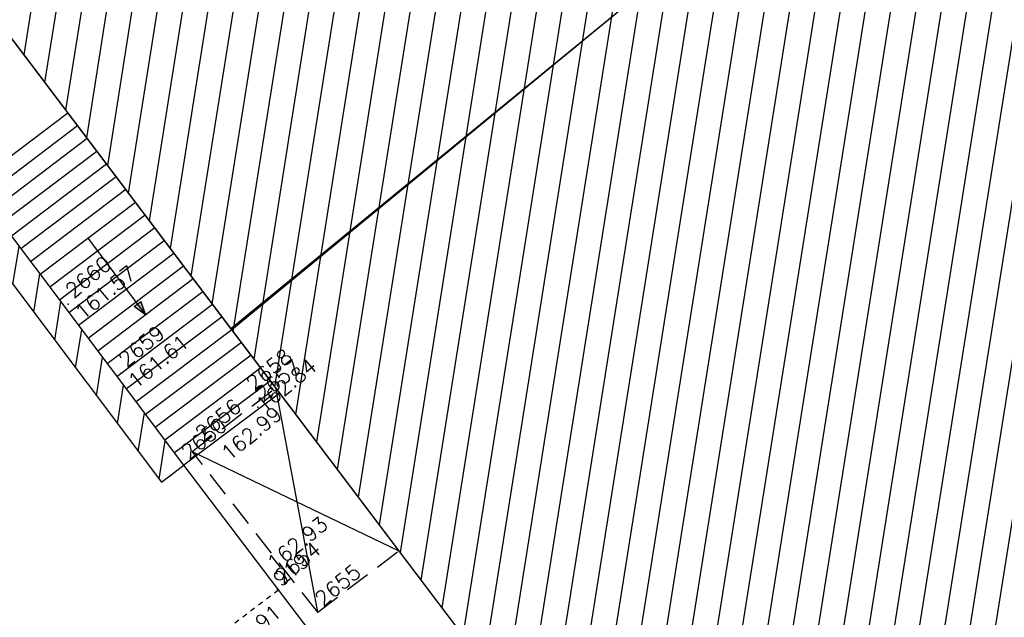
# Model space of a CAD drawing. Header units: feet. Extents: x 529188 to 529675, y 139816 to 140273.
# Tile 88 of 118: x 529457 to 529476, y 140061 to 140073. Entities that reach past the tile are written whole.
import ezdxf
from ezdxf.enums import TextEntityAlignment as Align

# ---------------------------------------------------------------- set-up
doc = ezdxf.new("R2010")
doc.units = ezdxf.units.FT
doc.header["$LTSCALE"] = 2
doc.header["$MEASUREMENT"] = 0
doc.header["$PDSIZE"] = 0.1
doc.linetypes.add('CACHE', pattern=[0.375, 0.25, -0.125])
doc.layers.get('0').update_dxf_attribs({"linetype": 'CONTINUOUS'})
for name, color, linetype in [('BATI', 10, 'CONTINUOUS'), ('BATI-HACHURES', 30, 'CONTINUOUS'), ('BORD_TOIT', 244, 'CACHE'), ('BORDURETTE', 20, 'CONTINUOUS'), ('ESCALIERS', 6, 'CONTINUOUS'), ('LIM_HERBE', 83, 'CACHE'), ('MURS', 1, 'CONTINUOUS'), ('TOPOALT', 3, 'CONTINUOUS'), ('TOPOJIS', 7, 'CONTINUOUS'), ('TOPOJIS-GELE', 7, 'CONTINUOUS'), ('TOPOMAT', 142, 'CONTINUOUS')]:
    doc.layers.add(name, color=color, linetype=linetype)
doc.styles.get("Standard").update_dxf_attribs({"font": 'ROMANS.SHX'})
pattern_1 = [(80.99999999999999, (0, 0), (-0.4938441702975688, 0.07821723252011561), [])]

# ---------------------------------------------------------------- blocks, each defined once
blk = doc.blocks.new('TCPOINT')
at = {"color": 0}
blk.add_point((0, 0), dxfattribs=at)
at = {"layer": 'TOPOALT'}
blk.add_attdef('ALT', text='', height=0.3, dxfattribs=at).set_placement((0.1, -0.1), align=Align.TOP_LEFT)
at = {"layer": 'TOPOMAT'}
blk.add_attdef('MAT', (0.1, 0.1), '', height=0.3, dxfattribs=at)

msp = doc.modelspace()

# ---------------------------------------------------------------- hatches: boundary and pattern name
h = msp.add_hatch()
h.set_pattern_fill('G_PIERRE_4', color=254, scale=0.5, style=0)
h.set_pattern_definition([(267.3435340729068, (529369.3616138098, 139850.3007043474), (-0.2419188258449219, -6.015935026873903), [0.067268, -6.659544]), (224.3004340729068, (529369.3584960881, 139850.2335085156), (4.324107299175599, 4.189522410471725), [0.115434, -11.4279625]), (171.8411340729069, (529369.2758815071, 139850.1528869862), (7.353378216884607, -1.085278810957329), [0.08139400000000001, -8.058016]), (306.6044340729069, (529369.2042734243, 139849.9326092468), (-5.951210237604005, 8.051900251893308), [0.105119, -10.406779]), (332.1644340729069, (529369.2669544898, 139849.8482227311), (-5.736528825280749, 3.056507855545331), [0.1030775, -10.2046865]), (36.60443407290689, (529369.358105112, 139849.8000920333), (-8.05190025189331, -5.951210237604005), [0.105119, -10.406779]), (77.02493407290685, (529369.4424916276, 139849.8627730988), (-1.858778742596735, -7.987173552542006), [0.1390145, -13.7624245]), (111.5860340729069, (529369.4737040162, 139849.9982381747), (-4.264498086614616, 10.72679133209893), [0.131244, -12.9931605]), (160.7603340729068, (529369.4254195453, 139850.1202775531), (-7.213676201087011, 2.492564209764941), [0.105475, -10.4420365]), (214.5671340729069, (529369.3258353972, 139850.155033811), (4.571147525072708, 3.099130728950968), [0.120416, -5.9003815]), (261.7281340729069, (529369.2266773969, 139850.0867133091), (-1.155130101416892, -8.057026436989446), [0.155724, -15.4166875]), (178.1448340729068, (529369.590325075, 139850.2424707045), (-4.608639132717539, 0.1022134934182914), [0.0531505, -5.261922]), (210.7999340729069, (529369.5372022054, 139850.2441913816), (5.66154997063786, 3.346169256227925), [0.1011185, -10.0107555]), (264.3307340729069, (529369.4503452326, 139850.192414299), (0.3168980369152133, -0.3867502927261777), [0.0707105, -0.636396]), (242.5293340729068, (529369.3852449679, 139850.216641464), (1.299954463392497, 2.357990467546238), [0.038079, -3.7698075]), (331.1321340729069, (529369.367679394, 139850.1828561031), (-1.337444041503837, 0.8433527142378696), [0.0538515, -2.638731]), (70.29453407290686, (529369.4148391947, 139850.1568570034), (0.5264530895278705, 1.724194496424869), [0.0874645, -2.8280115]), (200.8958340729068, (529369.4443309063, 139850.2391992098), (1.090397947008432, 0.2470464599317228), [0.06324550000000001, -1.5178935]), (55.72023407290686, (529369.1433642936, 139849.9990552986), (2.916811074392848, 4.329227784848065), [0.0886, -8.7714225]), (109.6769340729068, (529369.1932669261, 139850.0722654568), (1.938879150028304, -5.521842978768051), [0.0743305, -7.358703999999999]), (332.5293340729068, (529369.3809513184, 139850.3165492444), (-2.357990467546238, 1.299954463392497), [0.0761575, -3.731729]), (22.94123407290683, (529369.4485220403, 139850.2814180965), (-4.818194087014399, -2.008732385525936), [0.0886, -8.7714225]), (18.77473407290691, (529369.3398410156, 139849.7592701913), (-2.567546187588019, -0.8109914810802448), [0.08544, -4.186562]), (334.1058340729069, (529369.4207349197, 139849.7867688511), (-5.419626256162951, 2.669766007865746), [0.071589, -7.0873215]), (106.1321340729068, (529369.701716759, 139849.9329680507), (-0.810988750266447, 2.567547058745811), [0.0761575, -3.731729]), (56.68473407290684, (529369.680556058, 139850.0061269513), (-3.760163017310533, -5.666672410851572), [0.0838155, -8.297711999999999]), (108.7747340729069, (529369.5122091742, 139849.7776880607), (0.8109914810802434, -2.567546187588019), [0.04272, -4.229282]), (140.6406340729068, (529369.6785117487, 139849.9139541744), (-1.654341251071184, 1.230103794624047), [0.025495, -2.5240145]), (205.2945340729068, (529369.6587993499, 139849.9301227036), (1.477148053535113, 0.5639445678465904), [0.1030775, -1.958475]), (225.3397340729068, (529369.5656044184, 139849.8860806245), (3.550603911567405, 3.555729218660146), [0.095525, -9.4569615]), (343.0208340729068, (529369.4433600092, 139850.1220494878), (-1.020546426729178, 0.4566018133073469), [0.072111, -1.7306645]), (32.48793407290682, (529369.5123277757, 139850.1009913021), (7.208551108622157, 4.613761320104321), [0.125897, -12.4637815]), (100.2761340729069, (529369.6185222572, 139850.1686132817), (0.6712849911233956, -3.974843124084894), [0.051478, -5.096337]), (129.3307340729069, (529369.6093389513, 139850.2192656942), (-0.7036481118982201, 0.0698522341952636), [0.03, -0.47]), (159.5871340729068, (529369.5483624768, 139849.8913451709), (3.765285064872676, -1.43966202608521), [0.069462, -6.876760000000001]), (87.34353407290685, (529369.483262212, 139849.915572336), (0.2419188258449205, 6.015935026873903), [0.134536, -6.592275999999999]), (39.33073407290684, (529369.4894976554, 139850.0499639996), (0.06985223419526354, 0.7036481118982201), [0.13, -0.37]), (4.635534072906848, (529369.5900527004, 139850.1323574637), (-6.085787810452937, -0.4617230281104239), [0.079057, -7.826637]), (293.3853340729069, (529369.6688510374, 139850.1387466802), (0.8808416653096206, -1.863898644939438), [0.072801, -3.567254]), (246.9767340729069, (529369.6977467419, 139850.0719257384), (-4.179269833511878, -9.888564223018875), [0.1185325, -11.734737]), (214.7568340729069, (529369.6513879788, 139849.9628346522), (-5.344648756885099, -3.732925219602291), [0.1253995, -12.414537])])
edge = h.paths.add_edge_path()
edge.add_line((529500.86374772, 140071.659526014), (529501.4276746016, 140070.9944735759))
edge.add_arc((529493.1572961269, 140074.2462072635), 8.886671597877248, 305.7691111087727, 338.536322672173, ccw=False)
edge.add_line((529498.351736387, 140067.035748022), (529496.196227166, 140066.07609412))
edge.add_line((529496.196227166, 140066.07609412), (529495.99003051, 140066.392745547))
edge.add_line((529495.99003051, 140066.392745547), (529495.673379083, 140066.186548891))
edge.add_line((529495.673379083, 140066.186548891), (529495.8795757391, 140065.869897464))
edge.add_line((529495.8795757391, 140065.869897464), (529496.196227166, 140066.07609412))
edge.add_line((529496.196227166, 140066.07609412), (529498.351736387, 140067.035748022))
edge.add_line((529498.351736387, 140067.035748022), (529478.164095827, 140051.845642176))
edge.add_arc((529473.3003376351, 140058.0732194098), 7.901826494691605, 287.03499616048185, 307.98995286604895, ccw=False)
edge.add_line((529475.6152232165, 140050.5180776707), (529473.715687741, 140053.07148191))
edge.add_line((529473.715687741, 140053.07148191), (529474.0962683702, 140053.3600285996))
edge.add_line((529474.0962683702, 140053.3600285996), (529474.943378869, 140052.225891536))
edge.add_line((529474.943378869, 140052.225891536), (529486.870518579, 140061.152980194))
edge.add_line((529486.870518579, 140061.152980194), (529486.4664787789, 140061.6928022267))
edge.add_line((529486.4664787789, 140061.6928022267), (529488.5311317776, 140063.2381300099))
edge.add_line((529488.5311317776, 140063.2381300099), (529488.940935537, 140062.690606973))
edge.add_line((529488.940935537, 140062.690606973), (529500.86374772, 140071.659526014))
at = {"layer": 'BATI-HACHURES'}
h = msp.add_hatch(dxfattribs=at)
h.set_pattern_fill('ANSI31', color=256, scale=4, angle=35.99999999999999, style=0)
h.set_pattern_definition(pattern_1)
edge = h.paths.add_edge_path()
edge.add_line((529425.365861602, 140134.254593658), (529419.411639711, 140129.686605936))
edge.add_line((529419.411639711, 140129.686605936), (529419.68280596, 140129.301721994))
edge.add_line((529419.68280596, 140129.301721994), (529420.0346673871, 140129.5670293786))
edge.add_line((529420.0346673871, 140129.5670293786), (529420.9738432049, 140128.3214562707))
edge.add_line((529420.9738432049, 140128.3214562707), (529416.808369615, 140125.180643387))
edge.add_line((529416.808369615, 140125.180643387), (529419.8683722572, 140121.1289124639))
edge.add_line((529419.8683722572, 140121.1289124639), (529425.428355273, 140113.766972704))
edge.add_line((529425.428355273, 140113.766972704), (529421.898836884, 140111.037771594))
edge.add_line((529421.898836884, 140111.037771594), (529430.431768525, 140099.721405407))
edge.add_line((529430.431768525, 140099.721405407), (529433.7794149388, 140102.2495579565))
edge.add_line((529433.7794149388, 140102.2495579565), (529436.218470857, 140099.019888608))
edge.add_line((529436.218470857, 140099.019888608), (529436.5089310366, 140099.2396270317))
edge.add_line((529436.5089310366, 140099.2396270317), (529437.586464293, 140097.815294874))
edge.add_line((529437.586464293, 140097.815294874), (529437.018554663, 140097.3476341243))
edge.add_line((529437.018554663, 140097.3476341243), (529436.695646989, 140097.739761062))
edge.add_line((529436.695646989, 140097.739761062), (529434.6298080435, 140096.1775800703))
edge.add_line((529434.6298080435, 140096.1775800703), (529434.9193242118, 140095.7947218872))
edge.add_line((529434.9193242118, 140095.7947218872), (529434.329084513, 140095.348384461))
edge.add_line((529434.329084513, 140095.348384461), (529432.881205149, 140097.006551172))
edge.add_line((529432.881205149, 140097.006551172), (529425.028383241, 140091.093925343))
edge.add_line((529425.028383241, 140091.093925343), (529426.765106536, 140088.326124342))
edge.add_line((529426.765106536, 140088.326124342), (529427.152216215, 140087.529838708))
edge.add_line((529427.152216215, 140087.529838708), (529428.490018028, 140085.726693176))
edge.add_line((529428.490018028, 140085.726693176), (529429.494367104, 140084.795172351))
edge.add_line((529429.494367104, 140084.795172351), (529431.370577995, 140082.691918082))
edge.add_line((529431.370577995, 140082.691918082), (529439.216182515, 140088.610360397))
edge.add_line((529439.216182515, 140088.610360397), (529437.857122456, 140090.4119573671))
edge.add_line((529437.857122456, 140090.4119573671), (529438.643422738, 140091.0146514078))
edge.add_line((529438.643422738, 140091.0146514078), (529439.790548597, 140089.512311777))
edge.add_arc((529440.7091797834, 140090.2902512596), 1.203774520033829, 220.2594734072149, 393.9319892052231)
edge.add_line((529441.7079524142, 140090.9622083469), (529440.5484993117, 140092.4748801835))
edge.add_line((529440.5484993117, 140092.4748801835), (529441.1907703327, 140092.9671767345))
edge.add_line((529441.1907703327, 140092.9671767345), (529466.7021776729, 140059.2298255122))
edge.add_line((529466.7021776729, 140059.2298255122), (529468.639034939, 140060.666337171))
edge.add_line((529468.639034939, 140060.666337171), (529474.943378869, 140052.225891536))
edge.add_line((529474.943378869, 140052.225891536), (529486.870518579, 140061.152980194))
edge.add_line((529486.870518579, 140061.152980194), (529486.4664787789, 140061.6928022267))
edge.add_line((529486.4664787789, 140061.6928022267), (529488.5311317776, 140063.2381300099))
edge.add_line((529488.5311317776, 140063.2381300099), (529488.940935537, 140062.690606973))
edge.add_line((529488.940935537, 140062.690606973), (529500.860821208, 140071.660259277))
edge.add_line((529500.860821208, 140071.660259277), (529497.229803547, 140076.506332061))
edge.add_line((529497.229803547, 140076.506332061), (529498.4595508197, 140077.4277449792))
edge.add_line((529498.4595508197, 140077.4277449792), (529498.861653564, 140076.886703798))
edge.add_line((529498.861653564, 140076.886703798), (529499.641482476, 140077.466273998))
edge.add_line((529499.641482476, 140077.466273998), (529499.514361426, 140077.638874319))
edge.add_line((529499.514361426, 140077.638874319), (529501.08617172, 140078.871395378))
edge.add_line((529501.08617172, 140078.871395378), (529497.716898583, 140083.382199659))
edge.add_line((529497.716898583, 140083.382199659), (529496.0949139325, 140082.1782205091))
edge.add_line((529496.0949139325, 140082.1782205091), (529495.962250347, 140082.341009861))
edge.add_line((529495.962250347, 140082.341009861), (529494.7741270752, 140081.4369190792))
edge.add_line((529494.7741270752, 140081.4369190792), (529494.006291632, 140082.457651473))
edge.add_line((529494.006291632, 140082.457651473), (529487.821436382, 140090.679572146))
edge.add_line((529487.821436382, 140090.679572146), (529473.049537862, 140079.579140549))
edge.add_line((529473.049537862, 140079.579140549), (529472.966938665, 140079.711554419))
edge.add_line((529472.966938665, 140079.711554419), (529470.570442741, 140077.834904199))
edge.add_line((529470.570442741, 140077.834904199), (529471.9053476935, 140076.0361188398))
edge.add_line((529471.9053476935, 140076.0361188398), (529470.3848543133, 140074.8867546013))
edge.add_line((529470.3848543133, 140074.8867546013), (529447.510709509, 140105.116272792))
edge.add_line((529447.510709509, 140105.116272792), (529447.99432162, 140105.504670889))
edge.add_line((529447.99432162, 140105.504670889), (529447.857077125, 140105.72852099))
edge.add_line((529447.857077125, 140105.72852099), (529447.578768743, 140105.525058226))
edge.add_line((529447.578768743, 140105.525058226), (529444.384886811, 140109.617177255))
edge.add_line((529444.384886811, 140109.617177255), (529446.459253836, 140111.192086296))
edge.add_line((529446.459253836, 140111.192086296), (529446.545954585, 140111.096572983))
edge.add_line((529446.545954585, 140111.096572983), (529446.739635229, 140111.259100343))
edge.add_line((529446.739635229, 140111.259100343), (529446.657378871, 140111.415149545))
edge.add_line((529446.657378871, 140111.415149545), (529446.550263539, 140111.338658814))
edge.add_line((529446.550263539, 140111.338658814), (529443.412730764, 140115.697833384))
edge.add_line((529443.412730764, 140115.697833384), (529443.201619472, 140115.532838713))
edge.add_line((529443.201619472, 140115.532838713), (529443.2753487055, 140115.435921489))
edge.add_line((529443.2753487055, 140115.435921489), (529441.217301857, 140113.894124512))
edge.add_line((529441.217301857, 140113.894124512), (529438.09520284, 140118.025173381))
edge.add_line((529438.09520284, 140118.025173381), (529438.389262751, 140118.239010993))
edge.add_line((529438.389262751, 140118.239010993), (529438.225284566, 140118.428770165))
edge.add_line((529438.225284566, 140118.428770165), (529437.730868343, 140118.073545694))
edge.add_line((529437.730868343, 140118.073545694), (529425.365861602, 140134.254593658))
h = msp.add_hatch(dxfattribs=at)
h.set_pattern_fill('ANSI31', color=256, scale=4, angle=35.99999999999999, style=0)
h.set_pattern_definition(pattern_1)
h.paths.add_polyline_path([(529453.453122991, 140071.885246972), (529453.900841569, 140072.221621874), (529459.855935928, 140064.295327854), (529459.40821735, 140063.958952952)])
at = {"layer": 'ESCALIERS'}
msp.add_hatch(color=256, dxfattribs=at).paths.add_polyline_path([(529458.8600789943, 140067.4725760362), (529458.9967809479, 140067.5756137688), (529459.090404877, 140067.3091999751)])

# ---------------------------------------------------------------- linework, layer by layer
at = {"layer": 'BATI', "flags": 128}
for points in [[(529444.384886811, 140109.617177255), (529470.3848543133, 140074.8867546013), (529460.8197571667, 140067.0089842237), (529441.1907703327, 140092.9671767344)], [(529466.7021776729, 140059.2298255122), (529441.1907703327, 140092.9671767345)], [(529486.870518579, 140061.152980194), (529474.943378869, 140052.225891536), (529468.639034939, 140060.666337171), (529466.7040339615, 140059.2273706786), (529460.8009614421, 140067.0338404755), (529470.3848543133, 140074.8867546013), (529470.3848543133, 140074.8867546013), (529471.9053476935, 140076.0361188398), (529470.570442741, 140077.834904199), (529472.966938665, 140079.711554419), (529473.049537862, 140079.579140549), (529487.821436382, 140090.679572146)]]:
    msp.add_lwpolyline(points, dxfattribs=at)
at = {"layer": 'BATI-HACHURES', "flags": 128}
for points in [[(529462.536856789, 140061.355585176), (529461.6993204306, 140065.8458130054)], [(529460.0259288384, 140064.5730709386), (529464.1642041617, 140062.5861477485)]]:
    msp.add_lwpolyline(points, dxfattribs=at)
at = {"layer": 'BORD_TOIT', "flags": 128}
for points in [[(529460.0259288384, 140064.5730709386), (529461.6993204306, 140065.8458130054)], [(529462.536856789, 140061.355585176), (529460.0259288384, 140064.5730709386)], [(529462.536856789, 140061.355585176), (529464.1642041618, 140062.5861477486)]]:
    msp.add_lwpolyline(points, dxfattribs=at)
at = {"layer": 'BORDURETTE', "flags": 128}
msp.add_lwpolyline([(529462.5341492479, 140060.773851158), (529459.855935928, 140064.295327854)], dxfattribs=at)
at = {"layer": 'ESCALIERS', "flags": 128}
for points in [[(529455.6358039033, 140069.9123685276), (529457.5371107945, 140071.350092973)], [(529455.8280190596, 140069.6565281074), (529457.7301183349, 140071.0948517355)], [(529456.0202342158, 140069.4006876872), (529457.9231258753, 140070.839610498)], [(529456.2124493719, 140069.144847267), (529458.1161334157, 140070.5843692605)], [(529456.4046645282, 140068.8890068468), (529458.3091409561, 140070.3291280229)], [(529456.5968796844, 140068.6331664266), (529458.5021484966, 140070.0738867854)], [(529456.7890948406, 140068.3773260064), (529458.695156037, 140069.8186455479)], [(529456.9813099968, 140068.1214855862), (529458.8881635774, 140069.5634043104)], [(529457.173525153, 140067.865645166), (529459.0811711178, 140069.3081630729)], [(529457.3657403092, 140067.6098047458), (529459.2741786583, 140069.0529218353)], [(529457.5579554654, 140067.3539643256), (529459.4671861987, 140068.7976805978)], [(529457.9347367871, 140068.8424449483), (529459.090404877, 140067.3091999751), (529458.9967809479, 140067.5756137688)], [(529457.9347367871, 140068.8424449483), (529459.090404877, 140067.3091999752), (529458.8600789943, 140067.4725760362)], [(529457.7501706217, 140067.0981239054), (529459.6601937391, 140068.5424393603)], [(529457.9423857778, 140066.8422834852), (529459.8532012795, 140068.2871981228)], [(529458.134600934, 140066.586443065), (529460.04620882, 140068.0319568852)], [(529458.326023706, 140066.3300034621), (529460.2392163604, 140067.7767156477)], [(529458.5190312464, 140066.0747622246), (529460.4322239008, 140067.5214744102)], [(529458.8600789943, 140067.4725760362), (529458.9967809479, 140067.5756137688), (529459.090404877, 140067.3091999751), (529458.8600789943, 140067.4725760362)], [(529460.6267486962, 140067.2642266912), (529458.7082827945, 140065.8228663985)], [(529460.8197571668, 140067.0089842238), (529458.9004970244, 140065.5670272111)], [(529461.0127656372, 140066.7537417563), (529459.0927112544, 140065.3111880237)], [(529461.2057741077, 140066.4984992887), (529459.2849254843, 140065.0553488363)], [(529461.3987825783, 140066.2432568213), (529459.4771397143, 140064.7995096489)], [(529461.5917910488, 140065.9880143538), (529459.6693539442, 140064.5436704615)], [(529461.7783730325, 140065.7396717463), (529459.855935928, 140064.295327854)]]:
    msp.add_lwpolyline(points, dxfattribs=at)
at = {"layer": 'LIM_HERBE', "ltscale": 0.005, "flags": 128}
msp.add_lwpolyline([(529461.7535114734, 140061.8002808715), (529455.966509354, 140057.417359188)], dxfattribs=at)
at = {"layer": 'MURS', "flags": 128}
msp.add_lwpolyline([(529459.855935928, 140064.295327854), (529453.900841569, 140072.221621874), (529453.453122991, 140071.885246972), (529459.40821735, 140063.958952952)], close=True, dxfattribs=at)

# ---------------------------------------------------------------- block references
at = {"layer": 'TOPOJIS'}
ref = msp.add_blockref('TCPOINT', (529461.337794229, 140065.45803748), dxfattribs=at)
ref.add_attrib('MAT', '2657', (529461.437794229, 140065.55803748), dxfattribs={"layer": 'TOPOMAT', "height": 0.3, "rotation": 39.33073407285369})
ref.add_attrib('ALT', '162.99', dxfattribs={"layer": 'TOPOALT', "height": 0.3, "rotation": 39.33073407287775}).set_placement((529460.5698797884, 140064.6027432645), align=Align.TOP_LEFT)
ref = msp.add_blockref('TCPOINT', (529460.142396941, 140064.66850335), dxfattribs=at)
ref.add_attrib('MAT', '2656', (529460.242396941, 140064.76850335), dxfattribs={"layer": 'TOPOMAT', "height": 0.3, "rotation": 39.33073407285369})
ref = msp.add_blockref('TCPOINT', (529459.855935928, 140064.295327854), dxfattribs=at)
ref.add_attrib('MAT', '2650', (529459.9559359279, 140064.395327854), dxfattribs={"layer": 'TOPOMAT', "height": 0.3, "rotation": 39.33073407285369})
ref = msp.add_blockref('TCPOINT', (529461.750580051, 140061.79806069, 162.929031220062), dxfattribs=at)
ref.add_attrib('MAT', '919', (529461.800580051, 140061.84806069, 162.929031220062), dxfattribs={"layer": 'TOPOMAT', "height": 0.3, "rotation": 39.33073407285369})
ref.add_attrib('ALT', '162.93', dxfattribs={"layer": 'TOPOALT', "height": 0.3, "rotation": 39.33073407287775}).set_placement((529461.4872964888, 140062.4013928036, 162.929031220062), align=Align.TOP_LEFT)
ref = msp.add_blockref('TCPOINT', (529461.734636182, 140061.80849214), dxfattribs=at)
ref.add_attrib('MAT', '2654', (529461.834636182, 140061.90849214), dxfattribs={"layer": 'TOPOMAT', "height": 0.3, "rotation": 39.33073407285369})
ref.add_attrib('ALT', '162.91', dxfattribs={"layer": 'TOPOALT', "height": 0.3, "rotation": 39.33073407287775}).set_placement((529460.553782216, 140060.6373085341), align=Align.TOP_LEFT)
ref = msp.add_blockref('TCPOINT', (529462.536856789, 140061.355585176), dxfattribs=at)
ref.add_attrib('MAT', '2655', (529462.636856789, 140061.455585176), dxfattribs={"layer": 'TOPOMAT', "height": 0.3, "rotation": 39.33073407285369})
at = {"layer": 'TOPOJIS-GELE'}
ref = msp.add_blockref('TCPOINT', (529457.542494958, 140067.521140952), dxfattribs=at)
ref.add_attrib('MAT', '2660', (529457.642494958, 140067.621140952), dxfattribs={"layer": 'TOPOMAT', "height": 0.3, "rotation": 39.33073407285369})
ref.add_attrib('ALT', '161.57', dxfattribs={"layer": 'TOPOALT', "height": 0.3, "rotation": 39.33073407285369}).set_placement((529457.642494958, 140067.421140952), align=Align.TOP_LEFT)
ref = msp.add_blockref('TCPOINT', (529458.605707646, 140066.14030492), dxfattribs=at)
ref.add_attrib('MAT', '2659', (529458.705707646, 140066.24030492), dxfattribs={"layer": 'TOPOMAT', "height": 0.3, "rotation": 39.33073407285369})
ref.add_attrib('ALT', '161.61', dxfattribs={"layer": 'TOPOALT', "height": 0.3, "rotation": 39.33073407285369}).set_placement((529458.705707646, 140066.04030492), align=Align.TOP_LEFT)
ref = msp.add_blockref('TCPOINT', (529461.162494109, 140065.66547979), dxfattribs=at)
ref.add_attrib('MAT', '2658', (529461.262494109, 140065.76547979), dxfattribs={"layer": 'TOPOMAT', "height": 0.3, "rotation": 39.33073407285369})
ref.add_attrib('ALT', '162.84', dxfattribs={"layer": 'TOPOALT', "height": 0.3, "rotation": 39.33073407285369}).set_placement((529461.262494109, 140065.56547979), align=Align.TOP_LEFT)

doc.saveas('drawing.dxf')
